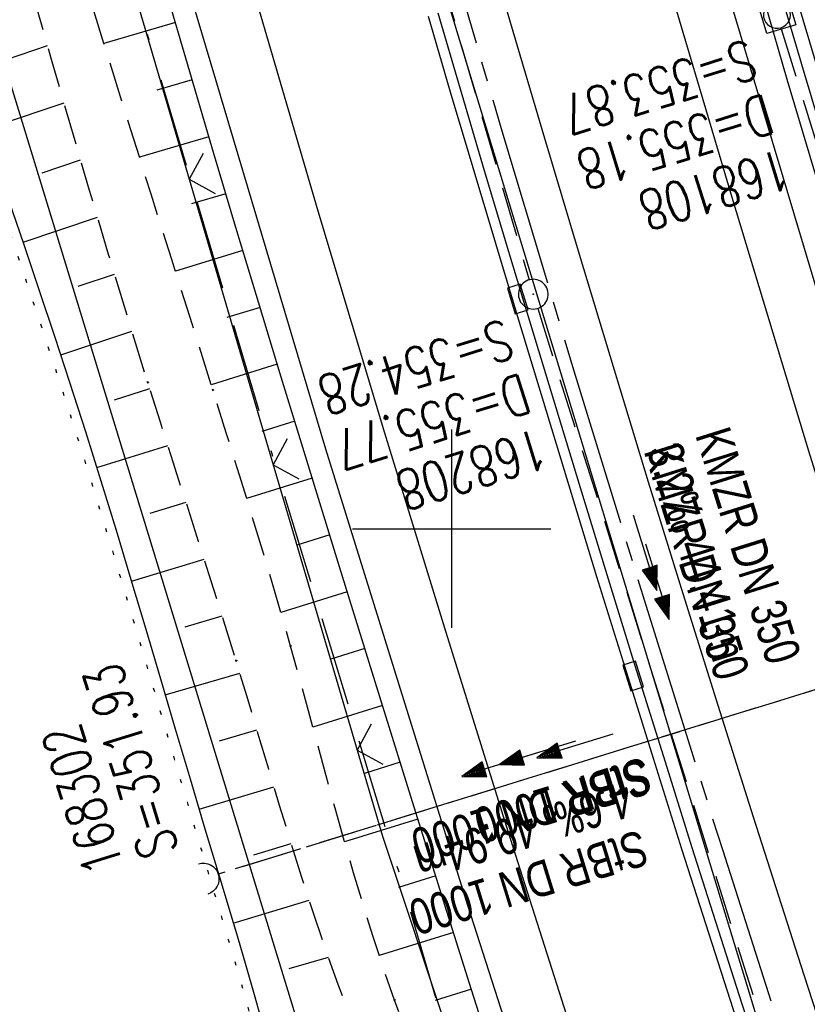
# Model space of a CAD drawing. Extents: x 508896 to 509497, y 457065 to 458031.
# Tile 19 of 45: x 509078 to 509118, y 457676 to 457726. Entities that reach past the tile are written whole.
import ezdxf

# ---------------------------------------------------------------- set-up
doc = ezdxf.new("R2010")
doc.units = 0
doc.header["$LTSCALE"] = 10
doc.header["$MEASUREMENT"] = 0
for name, pattern in [('ACAD_ISO16W100', [73, 15, -6.5, 15, -6.5, 15, -7, 1, -7]), ('ACHSE', [5.5, 4, -0.5, 0.5, -0.5]), ('LT00', [0]), ('LT11', [0.3, 0.2, -0.1]), ('LT12', [0.4, 0.3, -0.1]), ('PUNKTX2_STR', [0.6, 0.1, -0.5]), ('STRICHLINIE2', [0.375, 0.25, -0.125])]:
    doc.linetypes.add(name, pattern=pattern)
doc.layers.get('0').update_dxf_attribs({"linetype": 'LT00'})
for name, color, linetype in [('--EK_FBR', 1, 'LT00'), ('--EK_Halt-Pfeil', 4, 'LT00'), ('--EK_Haltung', 7, 'STRICHLINIE2'), ('--EK_Haltung-Text', 140, 'LT00'), ('--EK_Schacht-Text', 5, 'LT00'), ('--EL_DFK_AB_L', 21, 'LT00'), ('--EL_Halt-Pfeil', 4, 'LT00'), ('--EL_Haltung', 182, 'STRICHLINIE2'), ('--EL_Haltung-Text', 182, 'LT00'), ('--WASSER_GRENZE', 180, 'PUNKTX2_STR'), ('-AX-093', 35, 'ACHSE'), ('BAB-KABEL', 220, 'ACAD_ISO16W100'), ('DFK_AB_L', 21, 'LT00'), ('DL', 182, 'LT12'), ('DL_PFEIL', 201, 'LT00'), ('DL_TEXT', 182, 'LT00'), ('V113_AFBR_BAB', 250, 'LT00'), ('V113_BOESCH', 250, 'LT00'), ('V113_BOSCHUNG', 250, 'LT00'), ('V113_FELDWEG', 250, 'LT11'), ('V113_GRABEN', 250, 'LT00'), ('V113_H_BORD', 8, 'LT00'), ('V113_KA_MULD', 182, 'LT00'), ('V113_KA_PRUF', 182, 'LT00'), ('V113_LD_MARK', 250, 'LT00'), ('V113_RASTER', 250, 'LT00'), ('V113_RINNE', 182, 'LT00'), ('V113_SINKK', 182, 'LT00'), ('V113_UK_DURCH', 182, 'LT00'), ('V113_ZAUN', 40, 'LT00')]:
    doc.layers.add(name, color=color, linetype=linetype)
doc.styles.add('Haltungsbeschriftung', font='ARIAL.TTF', dxfattribs={"width": 0.75})
doc.styles.add('schachtbeschriftung', font='romans.shx', dxfattribs={"width": 0.75, "height": 2})

# ---------------------------------------------------------------- blocks, each defined once
blk = doc.blocks.new('SYMB0003')
at = {"color": 0, "linetype": 'ByBlock'}
for p, q in [((-0.015712, 0), (0.010166, 0.012015)), ((0, -0.021257), (-0.015712, 0)), ((0.010166, 0.012015), (0, -0.021257))]:
    blk.add_line(p, q, dxfattribs=at)
for points in [[(-0.031395, 0.499013), (-0.093691, 0.491144), (-0.154509, 0.475528), (-0.21289, 0.452414), (-0.267913, 0.422164), (-0.318712, 0.385257), (-0.364484, 0.342274), (-0.404509, 0.293893), (-0.438154, 0.240877), (-0.464888, 0.184062), (-0.484292, 0.124345), (-0.496058, 0.062667), (-0.5, 0)], [(0.5, 0), (0.496057, 0.062667), (0.484292, 0.124345), (0.464888, 0.184062), (0.438153, 0.240877), (0.404509, 0.293893), (0.364484, 0.342274), (0.318712, 0.385257), (0.267913, 0.422164), (0.21289, 0.452414), (0.154509, 0.475528), (0.093691, 0.491144), (0.031395, 0.499013), (-0.031395, 0.499013)], [(-0.5, 0), (-0.496058, -0.062667), (-0.484292, -0.124345), (-0.464888, -0.184062), (-0.438154, -0.240877), (-0.404509, -0.293893), (-0.364485, -0.342274), (-0.318712, -0.385257), (-0.267914, -0.422164), (-0.21289, -0.452414), (-0.154509, -0.475529), (-0.093691, -0.491144), (-0.031395, -0.499014), (0.031395, -0.499014)], [(0.031395, -0.499014), (0.093691, -0.491144), (0.154509, -0.475529), (0.21289, -0.452414), (0.267914, -0.422164), (0.318712, -0.385257), (0.364485, -0.342274), (0.404509, -0.293893), (0.438154, -0.240877), (0.464889, -0.184062), (0.484292, -0.124345), (0.496058, -0.062667), (0.5, 0)]]:
    blk.add_lwpolyline(points, dxfattribs=at)
blk = doc.blocks.new('SYMB1107')
at = {"color": 0, "linetype": 'ByBlock'}
for points in [[(-0.2, 0), (-0.196157, 0.039018), (-0.184776, 0.076537), (-0.166294, 0.111114), (-0.141421, 0.141421), (-0.111114, 0.166294), (-0.076537, 0.184776), (-0.039018, 0.196157), (0, 0.2)], [(0, 0.2), (0.039018, 0.196157), (0.076537, 0.184776), (0.111114, 0.166294), (0.141421, 0.141421), (0.166294, 0.111114), (0.184776, 0.076537), (0.196157, 0.039018), (0.2, 0)]]:
    blk.add_lwpolyline(points, dxfattribs=at)
blk = doc.blocks.new('SYMB0011')
at = {"color": 0, "linetype": 'ByBlock'}
for p, q in [((0.5, 0), (-0.5, 0)), ((0, 0.5), (0, -0.5))]:
    blk.add_line(p, q, dxfattribs=at)
blk = doc.blocks.new('SYMB0024')
at = {"color": 0, "linetype": 'ByBlock'}
for p, q in [((-0.5, 0.5), (0, 0)), ((0, 0), (0.5, 0.5))]:
    blk.add_line(p, q, dxfattribs=at)
blk = doc.blocks.new('SYMB0652')
at = {"color": 0, "linetype": 'ByBlock'}
blk.add_lwpolyline([(-0.15, -0.075), (0.15, -0.075), (0.15, 0.075), (-0.15, 0.075), (-0.15, -0.075)], dxfattribs=at)
blk = doc.blocks.new('SYMB1210')
at = {"color": 0, "linetype": 'ByBlock'}
blk.add_line((0.018815, -0.179014), (0.055623, -0.17119), dxfattribs=at)
for points in [[(-0.2, -0.2), (-0.2, 0.2), (0.2, 0.2), (0.2, -0.2), (-0.2, -0.2)], [(0.018815, 0.179014), (-0.018815, 0.179014), (-0.055623, 0.17119), (-0.09, 0.155885), (-0.120444, 0.133766), (-0.145623, 0.105801), (-0.164438, 0.073213), (-0.176067, 0.037424), (-0.18, 0)], [(0.18, 0), (0.176067, 0.037424), (0.164438, 0.073213), (0.145623, 0.105801), (0.120444, 0.133766), (0.09, 0.155885), (0.055623, 0.17119), (0.018815, 0.179014)], [(-0.18, 0), (-0.176067, -0.037424), (-0.164438, -0.073213), (-0.145623, -0.105801), (-0.120444, -0.133766), (-0.09, -0.155885), (-0.055623, -0.17119), (-0.018815, -0.179014), (0.018815, -0.179014)], [(0.055623, -0.17119), (0.09, -0.155885), (0.120444, -0.133766), (0.145623, -0.105801), (0.164438, -0.073213), (0.176067, -0.037424), (0.18, 0)]]:
    blk.add_lwpolyline(points, dxfattribs=at)
blk = doc.blocks.new('SYMB0070')
at = {"color": 0, "linetype": 'ByBlock'}
for p, q in [((-0.5, 0), (0.2, 0)), ((0.5, 0), (0.2, 0.1)), ((0.2, 0.1), (0.2, 0)), ((0.468, 0), (0.21, 0.086)), ((0.21, 0.086), (0.21, -0.086)), ((0.21, -0.086), (0.468, 0)), ((0.22, -0.072), (0.437, 0)), ((0.23, -0.058), (0.405, 0)), ((0.24, -0.045), (0.374, 0)), ((0.342, 0), (0.25, 0.031)), ((0.25, 0.031), (0.25, -0.031)), ((0.25, -0.031), (0.342, 0)), ((0.26, -0.017), (0.31, 0)), ((0.27, -0.003), (0.279, 0))]:
    blk.add_line(p, q, dxfattribs=at)
for points in [[(0.2, 0), (0.2, -0.1), (0.5, 0)], [(0.437, 0), (0.22, 0.072), (0.22, -0.072)], [(0.405, 0), (0.23, 0.058), (0.23, -0.058)], [(0.374, 0), (0.24, 0.045), (0.24, -0.045)], [(0.31, 0), (0.26, 0.017), (0.26, -0.017)], [(0.279, 0), (0.27, 0.003), (0.27, -0.003)]]:
    blk.add_lwpolyline(points, dxfattribs=at)

msp = doc.modelspace()

# ---------------------------------------------------------------- linework, layer by layer
at = {"layer": '--EK_FBR', "linetype": 'LT11', "flags": 128}
for points in [[(508989.753, 457685.293), (508989.904, 457685.137), (508991.715, 457683.284), (508993.535, 457681.44), (508995.365, 457679.605), (508997.207, 457677.783), (508999.062, 457675.975), (509000.933, 457674.184), (509002.821, 457672.411), (509004.729, 457670.66), (509006.657, 457668.932), (509009.209, 457666.713), (509011.799, 457664.54), (509014.43, 457662.415), (509017.1, 457660.338), (509019.811, 457658.313), (509022.562, 457656.342), (509024.069, 457655.299), (509025.588, 457654.276), (509027.122, 457653.275), (509028.673, 457652.3), (509030.241, 457651.355), (509031.828, 457650.442), (509033.435, 457649.564), (509035.063, 457648.725), (509036.715, 457647.929), (509038.595, 457647.089), (509040.503, 457646.308), (509042.436, 457645.588), (509044.392, 457644.929), (509046.366, 457644.335), (509048.358, 457643.807), (509050.363, 457643.346), (509052.38, 457642.954), (509054.404, 457642.634), (509055.816, 457642.453), (509057.23, 457642.3), (509058.646, 457642.17), (509060.064, 457642.056), (509061.484, 457641.952), (509062.905, 457641.852), (509064.328, 457641.748), (509065.753, 457641.635), (509067.178, 457641.507), (509068.604, 457641.356), (509070.03, 457641.177), (509071.028, 457641.034), (509072.026, 457640.881), (509073.022, 457640.728), (509074.018, 457640.583), (509075.012, 457640.454), (509076.004, 457640.35), (509076.994, 457640.278), (509077.98, 457640.247), (509078.963, 457640.266), (509080.021, 457640.347), (509081.076, 457640.488), (509082.127, 457640.679), (509083.176, 457640.913), (509084.222, 457641.18), (509085.268, 457641.474), (509086.313, 457641.784), (509087.359, 457642.104), (509088.405, 457642.425), (509089.453, 457642.739), (509090.397, 457643.01), (509091.339, 457643.277), (509092.277, 457643.548), (509093.208, 457643.832), (509094.129, 457644.136), (509095.037, 457644.469), (509095.928, 457644.839), (509096.8, 457645.255), (509097.65, 457645.725), (509098.373, 457646.187), (509099.069, 457646.695), (509099.731, 457647.249), (509100.351, 457647.847), (509100.921, 457648.488), (509101.434, 457649.171), (509101.883, 457649.895), (509102.227, 457650.582), (509102.516, 457651.296), (509102.75, 457652.03), (509102.934, 457652.779), (509103.068, 457653.537), (509103.174, 457654.525), (509103.21, 457655.516), (509103.183, 457656.509), (509103.099, 457657.503), (509102.966, 457658.494), (509102.792, 457659.482), (509102.582, 457660.465), (509102.345, 457661.441), (509101.967, 457662.828), (509101.552, 457664.2), (509101.107, 457665.558), (509100.636, 457666.905), (509100.145, 457668.243), (509099.641, 457669.576), (509099.129, 457670.904), (509098.615, 457672.23), (509098.105, 457673.557), (509097.604, 457674.888), (509097.118, 457676.224), (509096.567, 457677.819), (509096.041, 457679.423), (509095.538, 457681.036), (509095.053, 457682.656), (509094.584, 457684.282), (509094.125, 457685.912), (509093.675, 457687.545), (509093.228, 457689.179), (509092.781, 457690.814), (509092.331, 457692.448), (509091.875, 457694.079), (509091.253, 457696.24), (509090.615, 457698.395), (509089.965, 457700.545), (509089.304, 457702.692), (509088.636, 457704.836), (509087.963, 457706.979), (509086.925, 457710.275), (509085.885, 457713.57), (509084.845, 457716.866), (509083.807, 457720.162), (509082.774, 457723.461), (509081.747, 457726.761), (509080.728, 457730.063), (509079.72, 457733.369), (509078.724, 457736.679), (509077.703, 457740.127), (509076.695, 457743.58), (509075.7, 457747.036), (509074.715, 457750.495), (509073.739, 457753.957), (509072.77, 457757.421), (509071.806, 457760.886), (509070.764, 457764.65), (509069.728, 457768.415), (509068.699, 457772.182), (509067.679, 457775.952), (509066.669, 457779.724), (509065.672, 457783.499), (509064.689, 457787.278), (509063.721, 457791.061), (509063.058, 457793.692), (509062.399, 457796.325), (509061.742, 457798.958), (509061.084, 457801.59), (509060.42, 457804.222), (509059.748, 457806.851), (509059.064, 457809.478), (509058.365, 457812.101), (509057.868, 457813.925), (509057.365, 457815.749), (509056.861, 457817.572), (509056.359, 457819.395), (509055.863, 457821.22), (509055.376, 457823.047), (509054.902, 457824.876), (509054.445, 457826.71), (509054.007, 457828.548), (509053.558, 457830.554), (509053.132, 457832.565), (509052.726, 457834.581), (509052.337, 457836.601), (509051.958, 457838.623), (509051.587, 457840.647), (509051.219, 457842.672), (509050.85, 457844.696), (509050.476, 457846.72), (509049.481, 457851.872), (509048.425, 457857.011), (509047.311, 457862.137), (509046.14, 457867.251), (509045.59, 457869.571), (509045.03, 457871.89), (509044.465, 457874.207), (509043.897, 457876.523), (509043.327, 457878.839), (509042.76, 457881.156), (509042.197, 457883.474), (509041.642, 457885.793), (509041.097, 457888.114), (509040.564, 457890.438), (509039.855, 457893.643), (509039.174, 457896.853), (509038.517, 457900.069), (509037.883, 457903.29), (509037.269, 457906.515), (509036.673, 457909.744), (509036.094, 457912.975), (509035.529, 457916.21), (509034.975, 457919.447), (509034.431, 457922.685), (509033.894, 457925.924), (509033.274, 457929.705), (509032.66, 457933.487), (509032.048, 457937.268), (509031.437, 457941.05), (509030.825, 457944.831), (509030.073, 457949.46), (509029.318, 457954.088), (509028.561, 457958.716), (509027.805, 457963.344), (509027.05, 457967.973), (509026.298, 457972.601), (509025.55, 457977.231), (509025.432, 457977.97)], [(508987.937, 457689.995), (508989.424, 457688.466), (508991.441, 457686.406), (508993.467, 457684.355), (508995.505, 457682.316), (508997.558, 457680.292), (508999.626, 457678.284), (509001.712, 457676.295), (509003.819, 457674.328), (509005.947, 457672.385), (509008.1, 457670.469), (509010.635, 457668.28), (509013.206, 457666.132), (509015.814, 457664.03), (509018.459, 457661.974), (509021.143, 457659.969), (509023.867, 457658.017), (509025.367, 457656.977), (509026.881, 457655.957), (509028.41, 457654.959), (509029.954, 457653.987), (509031.516, 457653.042), (509033.097, 457652.13), (509034.698, 457651.251), (509036.32, 457650.41), (509037.966, 457649.61), (509039.762, 457648.797), (509041.584, 457648.037), (509043.43, 457647.334), (509045.296, 457646.691), (509047.181, 457646.111), (509049.082, 457645.598), (509050.997, 457645.154), (509052.924, 457644.783), (509054.86, 457644.488), (509056.111, 457644.339), (509057.364, 457644.217), (509058.62, 457644.117), (509059.878, 457644.034), (509061.137, 457643.962), (509062.398, 457643.895), (509063.66, 457643.829), (509064.924, 457643.757), (509066.188, 457643.674), (509067.452, 457643.574), (509068.716, 457643.453), (509069.981, 457643.304), (509070.988, 457643.165), (509071.995, 457643.013), (509073, 457642.858), (509074.004, 457642.709), (509075.007, 457642.574), (509076.008, 457642.463), (509077.006, 457642.384), (509078.001, 457642.346), (509078.993, 457642.358), (509079.991, 457642.427), (509080.985, 457642.549), (509081.976, 457642.718), (509082.966, 457642.926), (509083.954, 457643.169), (509084.94, 457643.439), (509085.926, 457643.729), (509086.911, 457644.033), (509087.897, 457644.345), (509088.884, 457644.658), (509089.77, 457644.936), (509090.654, 457645.217), (509091.53, 457645.509), (509092.397, 457645.818), (509093.248, 457646.152), (509094.081, 457646.518), (509094.893, 457646.924), (509095.678, 457647.377), (509096.433, 457647.885), (509097.03, 457648.35), (509097.599, 457648.855), (509098.132, 457649.398), (509098.624, 457649.978), (509099.068, 457650.594), (509099.458, 457651.243), (509099.783, 457651.905), (509100.052, 457652.592), (509100.269, 457653.297), (509100.434, 457654.014), (509100.569, 457654.892), (509100.639, 457655.776), (509100.649, 457656.666), (509100.607, 457657.558), (509100.518, 457658.451), (509100.389, 457659.342), (509100.226, 457660.229), (509100.035, 457661.109), (509099.699, 457662.448), (509099.318, 457663.768), (509098.9, 457665.073), (509098.45, 457666.364), (509097.974, 457667.646), (509097.479, 457668.918), (509096.971, 457670.186), (509096.456, 457671.45), (509095.941, 457672.714), (509095.431, 457673.98), (509094.934, 457675.25), (509094.271, 457677.027), (509093.638, 457678.815), (509093.031, 457680.613), (509092.446, 457682.42), (509091.878, 457684.233), (509091.323, 457686.051), (509090.775, 457687.872), (509090.23, 457689.694), (509089.684, 457691.516), (509089.132, 457693.335), (509088.511, 457695.345), (509087.879, 457697.351), (509087.241, 457699.355), (509086.599, 457701.357), (509085.957, 457703.359), (509085.318, 457705.361), (509084.684, 457707.365), (509083.684, 457710.589), (509082.704, 457713.819), (509081.742, 457717.056), (509080.794, 457720.297), (509079.859, 457723.542), (509078.934, 457726.79), (509078.016, 457730.04), (509077.102, 457733.291), (509076.19, 457736.543), (509075.09, 457740.463), (509073.99, 457744.382), (509072.892, 457748.302), (509071.797, 457752.222), (509070.706, 457756.144), (509069.621, 457760.067), (509067.555, 457767.611), (509065.516, 457775.162), (509063.503, 457782.72), (509061.516, 457790.284), (509060.769, 457793.15), (509060.024, 457796.016), (509059.278, 457798.882), (509058.528, 457801.747), (509057.772, 457804.611), (509057.008, 457807.473), (509056.234, 457810.332), (509055.691, 457812.308), (509055.147, 457814.283), (509054.606, 457816.259), (509054.071, 457818.237), (509053.548, 457820.217), (509053.042, 457822.2), (509052.555, 457824.188), (509052.094, 457826.182), (509051.663, 457828.168), (509051.256, 457830.159), (509050.87, 457832.155), (509050.499, 457834.155), (509050.139, 457836.157), (509049.786, 457838.16), (509049.435, 457840.165), (509049.082, 457842.168), (509048.722, 457844.171), (509048.351, 457846.171), (509047.861, 457848.691), (509047.349, 457851.207), (509046.818, 457853.719), (509046.271, 457856.228), (509045.711, 457858.734), (509045.14, 457861.237), (509044.562, 457863.739), (509043.98, 457866.24), (509043.289, 457869.2), (509042.598, 457872.159), (509041.909, 457875.119), (509041.224, 457878.08), (509040.545, 457881.042), (509039.874, 457884.006), (509039.213, 457886.972), (509038.564, 457889.94), (509037.346, 457895.687), (509036.18, 457901.445), (509035.062, 457907.213), (509033.993, 457912.99), (509032.97, 457918.776), (509031.993, 457924.569), (509031.553, 457927.268), (509031.121, 457929.969), (509030.694, 457932.671), (509030.27, 457935.373), (509029.848, 457938.075), (509029.425, 457940.777), (509028.998, 457943.479), (509028.424, 457947.064), (509027.843, 457950.648), (509027.257, 457954.231), (509026.668, 457957.814), (509026.077, 457961.397), (509025.487, 457964.979), (509024.901, 457968.562), (509024.319, 457972.146), (509023.744, 457975.731), (509023.508, 457977.226)]]:
    msp.add_lwpolyline(points, dxfattribs=at)
at = {"layer": '--EK_FBR'}
for points in [[(509209.708, 457467.896), (509200.647, 457488.637), (509190.956, 457511.649), (509182.705, 457531.59), (509174.57, 457551.859), (509165.72, 457574.412), (509157.784, 457595.453), (509149.394, 457618.258), (509141.263, 457641.475), (509133.407, 457664.712), (509125.838, 457688.14), (509118.866, 457710.525), (509111.875, 457733.915)], [(509185.59, 457458.513), (509176.485, 457479.341), (509166.769, 457502.109), (509158.144, 457523.086), (509149.944, 457543.291), (509141.627, 457564.655), (509133.068, 457587.275), (509124.741, 457610.27), (509116.617, 457633.258), (509108.434, 457657.319), (509100.82, 457681.007), (509093.657, 457704.002), (509086.933, 457726.568)]]:
    msp.add_lwpolyline(points, dxfattribs=at)
at = {"layer": '--EK_FBR', "color": 2}
msp.add_lwpolyline([(509101.255, 457731.392), (509102.957, 457725.537), (509104.679, 457719.687), (509106.422, 457713.843), (509108.186, 457708.006), (509109.913, 457702.366), (509111.66, 457696.732), (509113.425, 457691.103), (509115.206, 457685.48), (509117.759, 457677.508), (509120.341, 457669.546)], dxfattribs=at)
at = {"layer": '--EK_Haltung'}
for p, q in [((509093.19, 457749.598), (509103.908, 457712.542)), ((509116.623, 457725.194), (509127.931, 457688.512)), ((509104.34, 457711.106), (509117.175, 457670.159)), ((509134.464, 457696.862), (509088.185, 457682.567))]:
    msp.add_line(p, q, dxfattribs=at)
at = {"layer": '--EL_DFK_AB_L'}
msp.add_line((509053.87, 457800.382), (509101.521, 457644.777), dxfattribs=at)
at = {"layer": '--EL_Haltung'}
for p, q in [((509093.19, 457749.598), (509103.908, 457712.542)), ((509116.623, 457725.194), (509127.931, 457688.512)), ((509104.34, 457711.106), (509117.175, 457670.159)), ((509134.464, 457696.862), (509088.185, 457682.567))]:
    msp.add_line(p, q, dxfattribs=at)
at = {"layer": '--WASSER_GRENZE', "ltscale": 0.2, "flags": 128}
msp.add_lwpolyline([(509018.9, 457975.447), (509018.933, 457975.219), (509019.513, 457971.115), (509019.847, 457968.675), (509020.176, 457966.233), (509020.504, 457963.791), (509020.834, 457961.348), (509021.171, 457958.905), (509021.517, 457956.464), (509021.876, 457954.025), (509022.252, 457951.588), (509022.648, 457949.154), (509023.068, 457946.724), (509023.516, 457944.299), (509023.995, 457941.879), (509024.371, 457940.094), (509024.762, 457938.312), (509025.164, 457936.534), (509025.574, 457934.759), (509025.988, 457932.985), (509026.404, 457931.212), (509026.816, 457929.44), (509027.222, 457927.667), (509027.618, 457925.894), (509028.233, 457923.011), (509028.816, 457920.122), (509029.369, 457917.227), (509029.896, 457914.326), (509030.399, 457911.42), (509030.882, 457908.51), (509031.346, 457905.595), (509031.795, 457902.678), (509032.231, 457899.757), (509032.658, 457896.834), (509033.079, 457893.909), (509033.496, 457890.983), (509033.911, 457888.056), (509034.329, 457885.129), (509034.752, 457882.202), (509035.182, 457879.277), (509035.623, 457876.352), (509036.077, 457873.43), (509036.547, 457870.51), (509037.037, 457867.593), (509037.549, 457864.679), (509038.274, 457860.771), (509039.043, 457856.87), (509039.852, 457852.977), (509040.7, 457849.093), (509041.584, 457845.216), (509042.503, 457841.346), (509043.453, 457837.485), (509044.434, 457833.63), (509045.443, 457829.782), (509046.478, 457825.942), (509047.537, 457822.108), (509048.618, 457818.28), (509049.719, 457814.459), (509050.837, 457810.643), (509051.971, 457806.834), (509052.791, 457804.109), (509053.615, 457801.386), (509054.44, 457798.665), (509055.263, 457795.943), (509056.082, 457793.221), (509056.894, 457790.497), (509057.804, 457787.398), (509058.699, 457784.294), (509059.577, 457781.186), (509060.435, 457778.073), (509061.272, 457774.954), (509062.085, 457771.829), (509062.873, 457768.699), (509063.633, 457765.562), (509064.363, 457762.418), (509065.061, 457759.267), (509065.44, 457757.495), (509065.812, 457755.72), (509066.183, 457753.944), (509066.558, 457752.168), (509066.94, 457750.392), (509067.335, 457748.618), (509067.747, 457746.846), (509068.333, 457744.47), (509068.955, 457742.103), (509069.609, 457739.744), (509070.292, 457737.393), (509071, 457735.049), (509071.73, 457732.712), (509072.479, 457730.381), (509073.243, 457728.055), (509074.02, 457725.733), (509074.806, 457723.416), (509075.597, 457721.101), (509076.391, 457718.789), (509077.184, 457716.479), (509077.972, 457714.169), (509078.753, 457711.861), (509079.524, 457709.552), (509080.281, 457707.242), (509081.074, 457704.762), (509081.852, 457702.278), (509082.616, 457699.789), (509083.37, 457697.296), (509084.117, 457694.796), (509084.861, 457692.29), (509085.604, 457689.777), (509086.35, 457687.255), (509087.101, 457684.725), (509087.862, 457682.185), (509088.298, 457680.736), (509088.734, 457679.287), (509089.164, 457677.837), (509089.583, 457676.387), (509089.987, 457674.939), (509090.372, 457673.492), (509090.733, 457672.048), (509091.065, 457670.607), (509091.364, 457669.17), (509091.625, 457667.738), (509091.843, 457666.312), (509092.016, 457664.891), (509092.117, 457663.768), (509092.193, 457662.642), (509092.249, 457661.511), (509092.291, 457660.372), (509092.325, 457659.221), (509092.357, 457658.056), (509092.393, 457656.873), (509092.439, 457655.663), (509092.568, 457654.321), (509092.638, 457653.21), (509092.762, 457651.326), (509092.816, 457650.752), (509092.854, 457650.192), (509092.864, 457649.655), (509092.838, 457649.148), (509092.765, 457648.676), (509092.641, 457648.247), (509092.457, 457647.86), (509092.202, 457647.509), (509091.943, 457647.257), (509091.631, 457647.027), (509091.283, 457646.832), (509090.916, 457646.68), (509090.544, 457646.578), (509090.187, 457646.532), (509089.862, 457646.542), (509089.516, 457646.625), (509089.191, 457646.779), (509088.858, 457646.884), (509088.556, 457647.089), (509088.152, 457647.346), (509087.761, 457647.822), (509087.427, 457648.197), (509086.929, 457648.647), (509086.617, 457649.096), (509086.297, 457649.53), (509085.676, 457650.263), (509085.014, 457650.905), (509084.31, 457651.461), (509083.565, 457651.934), (509082.782, 457652.328), (509081.963, 457652.651), (509081.112, 457652.911), (509080.234, 457653.116), (509079.334, 457653.273), (509078.415, 457653.39), (509077.484, 457653.474), (509076.543, 457653.533), (509075.599, 457653.575), (509074.655, 457653.607), (509073.296, 457653.649), (509071.949, 457653.692), (509070.612, 457653.74), (509069.286, 457653.8), (509067.969, 457653.875), (509066.664, 457653.972), (509065.368, 457654.095), (509064.082, 457654.25), (509062.806, 457654.441), (509061.54, 457654.673), (509060.284, 457654.953), (509058.805, 457655.351), (509057.34, 457655.817), (509055.89, 457656.347), (509054.454, 457656.937), (509053.033, 457657.583), (509051.628, 457658.279), (509050.24, 457659.022), (509048.867, 457659.806), (509047.512, 457660.628), (509046.174, 457661.482), (509044.854, 457662.365), (509043.553, 457663.272), (509042.27, 457664.198), (509040.789, 457665.303), (509039.331, 457666.426), (509037.893, 457667.563), (509036.471, 457668.712), (509035.06, 457669.87), (509033.659, 457671.033), (509032.263, 457672.199), (509030.868, 457673.365), (509029.472, 457674.528), (509028.071, 457675.684), (509025.277, 457677.944), (509022.45, 457680.171), (509019.591, 457682.364), (509016.702, 457684.527), (509013.783, 457686.66), (509010.836, 457688.765), (509007.862, 457690.844), (509006.16, 457692.015), (509004.453, 457693.181), (509002.744, 457694.345), (509001.035, 457695.511), (508999.33, 457696.681), (508997.633, 457697.858), (508995.945, 457699.046), (508994.27, 457700.247), (508992.611, 457701.465), (508990.97, 457702.703), (508989.352, 457703.964), (508987.759, 457705.251), (508986.194, 457706.567), (508984.66, 457707.916), (508983.161, 457709.299), (508981.698, 457710.722), (508980.276, 457712.185), (508979.234, 457713.314), (508978.7, 457713.916)], dxfattribs=at)
at = {"layer": '-AX-093', "ltscale": 0.2}
msp.add_lwpolyline([(509098.978, 457732.175), (509102.531, 457720.051), (509106.161, 457707.951), (509109.867, 457695.873), (509113.649, 457683.82), (509117.508, 457671.79), (509121.443, 457659.785), (509125.454, 457647.806), (509129.541, 457635.852), (509133.703, 457623.924), (509137.941, 457612.023), (509142.254, 457600.148), (509144.4, 457594.326), (509148.825, 457582.493), (509153.322, 457570.687), (509157.891, 457558.909), (509162.528, 457547.158), (509167.231, 457535.433), (509172, 457523.734), (509176.831, 457512.061), (509181.722, 457500.413), (509186.672, 457488.79), (509191.679, 457477.191), (509196.74, 457465.615)], dxfattribs=at)
at = {"layer": 'BAB-KABEL', "ltscale": 0.03, "flags": 128}
msp.add_lwpolyline([(509027.439, 457978.744), (509029.992, 457962.287), (509036.078, 457925.561), (509042.53, 457891.088), (509050.199, 457856.608), (509058.308, 457823.548), (509063.573, 457801.983), (509070.716, 457774.03), (509076.001, 457755.232), (509080.344, 457739.422), (509090.908, 457703.838), (509097.734, 457681.362), (509107.502, 457647.716), (509111.875, 457634.115), (509120.021, 457610.435), (509126.819, 457590.343), (509133.907, 457568.294), (509141.674, 457548.685), (509152.536, 457521.068), (509161.517, 457500.799), (509168.375, 457485.506), (509176.765, 457466.898), (509181.801, 457454.992), (509189.699, 457436.662), (509196.246, 457421.569), (509205.148, 457401.069), (509215.566, 457378.886), (509222.29, 457363.753), (509225.647, 457356.877), (509234.558, 457339.558), (509240.768, 457328.992), (509247.494, 457315.697), (509253.706, 457303.621), (509259.411, 457292.888), (509271.508, 457267.522), (509283.446, 457244.117), (509295.196, 457221.979), (509305.267, 457201.686), (509314.935, 457182.403), (509327.66, 457157.094), (509343.187, 457126.022), (509350.453, 457111.908)], dxfattribs=at)
at = {"layer": 'DFK_AB_L'}
msp.add_line((509053.87, 457800.382), (509101.521, 457644.777), dxfattribs=at)
at = {"layer": 'DL'}
msp.add_line((509134.417, 457696.848), (509088.233, 457682.581), dxfattribs=at)
at = {"layer": 'V113_AFBR_BAB'}
for points in [[(509209.708, 457467.896), (509200.647, 457488.637), (509190.956, 457511.649), (509182.705, 457531.59), (509174.57, 457551.859), (509165.72, 457574.412), (509157.784, 457595.453), (509149.394, 457618.258), (509141.263, 457641.475), (509133.407, 457664.712), (509125.838, 457688.14), (509118.866, 457710.525), (509111.875, 457733.915)], [(509185.59, 457458.513), (509176.485, 457479.341), (509166.769, 457502.109), (509158.144, 457523.086), (509149.944, 457543.291), (509141.627, 457564.655), (509133.068, 457587.275), (509124.741, 457610.27), (509116.617, 457633.258), (509108.434, 457657.319), (509100.82, 457681.007), (509093.657, 457704.002), (509086.933, 457726.568)]]:
    msp.add_lwpolyline(points, dxfattribs=at)
at = {"layer": 'V113_AFBR_BAB', "color": 0}
msp.add_lwpolyline([(509101.255, 457731.392), (509102.957, 457725.537), (509104.679, 457719.687), (509106.422, 457713.843), (509108.186, 457708.006), (509109.913, 457702.366), (509111.66, 457696.732), (509113.425, 457691.103), (509115.206, 457685.48), (509117.759, 457677.508), (509120.341, 457669.546)], dxfattribs=at)
at = {"layer": 'V113_BOESCH'}
for points in [[(509102.257, 457672.802), (509101.007, 457676.753), (509099.762, 457680.705), (509097.947, 457686.493), (509096.141, 457692.284), (509094.345, 457698.079), (509092.559, 457703.876), (509091.405, 457707.645), (509090.257, 457711.417), (509089.118, 457715.19), (509087.99, 457718.968), (509086.875, 457722.749), (509085.776, 457726.534)], [(509074.475, 457725.887), (509075.26, 457723.57), (509076.051, 457721.257), (509076.845, 457718.945), (509077.638, 457716.634), (509078.427, 457714.324), (509079.208, 457712.014), (509079.98, 457709.702), (509080.737, 457707.39), (509081.532, 457704.906), (509082.31, 457702.42), (509083.075, 457699.929), (509083.83, 457697.434), (509084.577, 457694.933), (509085.321, 457692.427), (509086.065, 457689.913), (509086.81, 457687.392), (509087.561, 457684.862), (509088.321, 457682.323), (509088.758, 457680.875), (509089.194, 457679.424), (509089.624, 457677.972), (509090.045, 457676.519), (509090.45, 457675.065)]]:
    msp.add_lwpolyline(points, dxfattribs=at)
at = {"layer": 'V113_BOSCHUNG'}
for p, q in [((509086.071, 457725.511), (509082.464, 457724.453)), ((509077.547, 457723.659), (509079.625, 457724.361)), ((509086.91, 457722.631), (509085.135, 457722.11)), ((509076.441, 457720.119), (509080.454, 457721.475)), ((509087.758, 457719.753), (509084.259, 457718.727)), ((509079.353, 457717.936), (509081.291, 457718.591)), ((509088.61, 457716.886), (509086.887, 457716.371)), ((509078.386, 457714.443), (509082.14, 457715.711)), ((509089.47, 457714.02), (509086.069, 457712.987)), ((509081.174, 457712.218), (509083.003, 457712.827)), ((509090.336, 457711.157), (509088.655, 457710.638)), ((509080.287, 457708.771), (509083.881, 457709.949)), ((509091.209, 457708.287), (509087.876, 457707.257)), ((509082.992, 457706.501), (509084.778, 457707.067)), ((509092.086, 457705.418), (509090.43, 457704.906)), ((509082.105, 457703.081), (509085.688, 457704.2)), ((509092.967, 457702.55), (509089.663, 457701.529)), ((509084.796, 457700.778), (509086.607, 457701.334)), ((509093.85, 457699.683), (509092.193, 457699.171)), ((509083.852, 457697.36), (509087.524, 457698.468)), ((509094.735, 457696.817), (509091.386, 457695.782)), ((509086.57, 457695.047), (509088.431, 457695.599)), ((509095.624, 457693.951), (509093.915, 457693.423)), ((509085.558, 457691.626), (509089.319, 457692.724)), ((509096.514, 457691.086), (509093.003, 457690.001)), ((509088.296, 457689.3), (509090.183, 457689.851)), ((509097.407, 457688.222), (509095.601, 457687.664)), ((509087.263, 457685.864), (509091.041, 457686.985)), ((509098.302, 457685.359), (509094.603, 457684.216)), ((509090.018, 457683.553), (509091.912, 457684.124)), ((509099.199, 457682.496), (509097.323, 457681.916)), ((509088.989, 457680.108), (509092.818, 457681.264)), ((509100.099, 457679.634), (509096.348, 457678.475)), ((509091.808, 457677.826), (509093.785, 457678.393)), ((509100.998, 457676.781), (509099.165, 457676.206))]:
    msp.add_line(p, q, dxfattribs=at)
at = {"layer": 'V113_FELDWEG', "flags": 128}
for points in [[(508989.753, 457685.293), (508989.904, 457685.137), (508991.715, 457683.284), (508993.535, 457681.44), (508995.365, 457679.605), (508997.207, 457677.783), (508999.062, 457675.975), (509000.933, 457674.184), (509002.821, 457672.411), (509004.729, 457670.66), (509006.657, 457668.932), (509009.209, 457666.713), (509011.799, 457664.54), (509014.43, 457662.415), (509017.1, 457660.338), (509019.811, 457658.313), (509022.562, 457656.342), (509024.069, 457655.299), (509025.588, 457654.276), (509027.122, 457653.275), (509028.673, 457652.3), (509030.241, 457651.355), (509031.828, 457650.442), (509033.435, 457649.564), (509035.063, 457648.725), (509036.715, 457647.929), (509038.595, 457647.089), (509040.503, 457646.308), (509042.436, 457645.588), (509044.392, 457644.929), (509046.366, 457644.335), (509048.358, 457643.807), (509050.363, 457643.346), (509052.38, 457642.954), (509054.404, 457642.634), (509055.816, 457642.453), (509057.23, 457642.3), (509058.646, 457642.17), (509060.064, 457642.056), (509061.484, 457641.952), (509062.905, 457641.852), (509064.328, 457641.748), (509065.753, 457641.635), (509067.178, 457641.507), (509068.604, 457641.356), (509070.03, 457641.177), (509071.028, 457641.034), (509072.026, 457640.881), (509073.022, 457640.728), (509074.018, 457640.583), (509075.012, 457640.454), (509076.004, 457640.35), (509076.994, 457640.278), (509077.98, 457640.247), (509078.963, 457640.266), (509080.021, 457640.347), (509081.076, 457640.488), (509082.127, 457640.679), (509083.176, 457640.913), (509084.222, 457641.18), (509085.268, 457641.474), (509086.313, 457641.784), (509087.359, 457642.104), (509088.405, 457642.425), (509089.453, 457642.739), (509090.397, 457643.01), (509091.339, 457643.277), (509092.277, 457643.548), (509093.208, 457643.832), (509094.129, 457644.136), (509095.037, 457644.469), (509095.928, 457644.839), (509096.8, 457645.255), (509097.65, 457645.725), (509098.373, 457646.187), (509099.069, 457646.695), (509099.731, 457647.249), (509100.351, 457647.847), (509100.921, 457648.488), (509101.434, 457649.171), (509101.883, 457649.895), (509102.227, 457650.582), (509102.516, 457651.296), (509102.75, 457652.03), (509102.934, 457652.779), (509103.068, 457653.537), (509103.174, 457654.525), (509103.21, 457655.516), (509103.183, 457656.509), (509103.099, 457657.503), (509102.966, 457658.494), (509102.792, 457659.482), (509102.582, 457660.465), (509102.345, 457661.441), (509101.967, 457662.828), (509101.552, 457664.2), (509101.107, 457665.558), (509100.636, 457666.905), (509100.145, 457668.243), (509099.641, 457669.576), (509099.129, 457670.904), (509098.615, 457672.23), (509098.105, 457673.557), (509097.604, 457674.888), (509097.118, 457676.224), (509096.567, 457677.819), (509096.041, 457679.423), (509095.538, 457681.036), (509095.053, 457682.656), (509094.584, 457684.282), (509094.125, 457685.912), (509093.675, 457687.545), (509093.228, 457689.179), (509092.781, 457690.814), (509092.331, 457692.448), (509091.875, 457694.079), (509091.253, 457696.24), (509090.615, 457698.395), (509089.965, 457700.545), (509089.304, 457702.692), (509088.636, 457704.836), (509087.963, 457706.979), (509086.925, 457710.275), (509085.885, 457713.57), (509084.845, 457716.866), (509083.807, 457720.162), (509082.774, 457723.461), (509081.747, 457726.761), (509080.728, 457730.063), (509079.72, 457733.369), (509078.724, 457736.679), (509077.703, 457740.127), (509076.695, 457743.58), (509075.7, 457747.036), (509074.715, 457750.495), (509073.739, 457753.957), (509072.77, 457757.421), (509071.806, 457760.886), (509070.764, 457764.65), (509069.728, 457768.415), (509068.699, 457772.182), (509067.679, 457775.952), (509066.669, 457779.724), (509065.672, 457783.499), (509064.689, 457787.278), (509063.721, 457791.061), (509063.058, 457793.692), (509062.399, 457796.325), (509061.742, 457798.958), (509061.084, 457801.59), (509060.42, 457804.222), (509059.748, 457806.851), (509059.064, 457809.478), (509058.365, 457812.101), (509057.868, 457813.925), (509057.365, 457815.749), (509056.861, 457817.572), (509056.359, 457819.395), (509055.863, 457821.22), (509055.376, 457823.047), (509054.902, 457824.876), (509054.445, 457826.71), (509054.007, 457828.548), (509053.558, 457830.554), (509053.132, 457832.565), (509052.726, 457834.581), (509052.337, 457836.601), (509051.958, 457838.623), (509051.587, 457840.647), (509051.219, 457842.672), (509050.85, 457844.696), (509050.476, 457846.72), (509049.481, 457851.872), (509048.425, 457857.011), (509047.311, 457862.137), (509046.14, 457867.251), (509045.59, 457869.571), (509045.03, 457871.89), (509044.465, 457874.207), (509043.897, 457876.523), (509043.327, 457878.839), (509042.76, 457881.156), (509042.197, 457883.474), (509041.642, 457885.793), (509041.097, 457888.114), (509040.564, 457890.438), (509039.855, 457893.643), (509039.174, 457896.853), (509038.517, 457900.069), (509037.883, 457903.29), (509037.269, 457906.515), (509036.673, 457909.744), (509036.094, 457912.975), (509035.529, 457916.21), (509034.975, 457919.447), (509034.431, 457922.685), (509033.894, 457925.924), (509033.274, 457929.705), (509032.66, 457933.487), (509032.048, 457937.268), (509031.437, 457941.05), (509030.825, 457944.831), (509030.073, 457949.46), (509029.318, 457954.088), (509028.561, 457958.716), (509027.805, 457963.344), (509027.05, 457967.973), (509026.298, 457972.601), (509025.55, 457977.231), (509025.432, 457977.97)], [(508987.937, 457689.995), (508989.424, 457688.466), (508991.441, 457686.406), (508993.467, 457684.355), (508995.505, 457682.316), (508997.558, 457680.292), (508999.626, 457678.284), (509001.712, 457676.295), (509003.819, 457674.328), (509005.947, 457672.385), (509008.1, 457670.469), (509010.635, 457668.28), (509013.206, 457666.132), (509015.814, 457664.03), (509018.459, 457661.974), (509021.143, 457659.969), (509023.867, 457658.017), (509025.367, 457656.977), (509026.881, 457655.957), (509028.41, 457654.959), (509029.954, 457653.987), (509031.516, 457653.042), (509033.097, 457652.13), (509034.698, 457651.251), (509036.32, 457650.41), (509037.966, 457649.61), (509039.762, 457648.797), (509041.584, 457648.037), (509043.43, 457647.334), (509045.296, 457646.691), (509047.181, 457646.111), (509049.082, 457645.598), (509050.997, 457645.154), (509052.924, 457644.783), (509054.86, 457644.488), (509056.111, 457644.339), (509057.364, 457644.217), (509058.62, 457644.117), (509059.878, 457644.034), (509061.137, 457643.962), (509062.398, 457643.895), (509063.66, 457643.829), (509064.924, 457643.757), (509066.188, 457643.674), (509067.452, 457643.574), (509068.716, 457643.453), (509069.981, 457643.304), (509070.988, 457643.165), (509071.995, 457643.013), (509073, 457642.858), (509074.004, 457642.709), (509075.007, 457642.574), (509076.008, 457642.463), (509077.006, 457642.384), (509078.001, 457642.346), (509078.993, 457642.358), (509079.991, 457642.427), (509080.985, 457642.549), (509081.976, 457642.718), (509082.966, 457642.926), (509083.954, 457643.169), (509084.94, 457643.439), (509085.926, 457643.729), (509086.911, 457644.033), (509087.897, 457644.345), (509088.884, 457644.658), (509089.77, 457644.936), (509090.654, 457645.217), (509091.53, 457645.509), (509092.397, 457645.818), (509093.248, 457646.152), (509094.081, 457646.518), (509094.893, 457646.924), (509095.678, 457647.377), (509096.433, 457647.885), (509097.03, 457648.35), (509097.599, 457648.855), (509098.132, 457649.398), (509098.624, 457649.978), (509099.068, 457650.594), (509099.458, 457651.243), (509099.783, 457651.905), (509100.052, 457652.592), (509100.269, 457653.297), (509100.434, 457654.014), (509100.569, 457654.892), (509100.639, 457655.776), (509100.649, 457656.666), (509100.607, 457657.558), (509100.518, 457658.451), (509100.389, 457659.342), (509100.226, 457660.229), (509100.035, 457661.109), (509099.699, 457662.448), (509099.318, 457663.768), (509098.9, 457665.073), (509098.45, 457666.364), (509097.974, 457667.646), (509097.479, 457668.918), (509096.971, 457670.186), (509096.456, 457671.45), (509095.941, 457672.714), (509095.431, 457673.98), (509094.934, 457675.25), (509094.271, 457677.027), (509093.638, 457678.815), (509093.031, 457680.613), (509092.446, 457682.42), (509091.878, 457684.233), (509091.323, 457686.051), (509090.775, 457687.872), (509090.23, 457689.694), (509089.684, 457691.516), (509089.132, 457693.335), (509088.511, 457695.345), (509087.879, 457697.351), (509087.241, 457699.355), (509086.599, 457701.357), (509085.957, 457703.359), (509085.318, 457705.361), (509084.684, 457707.365), (509083.684, 457710.589), (509082.704, 457713.819), (509081.742, 457717.056), (509080.794, 457720.297), (509079.859, 457723.542), (509078.934, 457726.79), (509078.016, 457730.04), (509077.102, 457733.291), (509076.19, 457736.543), (509075.09, 457740.463), (509073.99, 457744.382), (509072.892, 457748.302), (509071.797, 457752.222), (509070.706, 457756.144), (509069.621, 457760.067), (509067.555, 457767.611), (509065.516, 457775.162), (509063.503, 457782.72), (509061.516, 457790.284), (509060.769, 457793.15), (509060.024, 457796.016), (509059.278, 457798.882), (509058.528, 457801.747), (509057.772, 457804.611), (509057.008, 457807.473), (509056.234, 457810.332), (509055.691, 457812.308), (509055.147, 457814.283), (509054.606, 457816.259), (509054.071, 457818.237), (509053.548, 457820.217), (509053.042, 457822.2), (509052.555, 457824.188), (509052.094, 457826.182), (509051.663, 457828.168), (509051.256, 457830.159), (509050.87, 457832.155), (509050.499, 457834.155), (509050.139, 457836.157), (509049.786, 457838.16), (509049.435, 457840.165), (509049.082, 457842.168), (509048.722, 457844.171), (509048.351, 457846.171), (509047.861, 457848.691), (509047.349, 457851.207), (509046.818, 457853.719), (509046.271, 457856.228), (509045.711, 457858.734), (509045.14, 457861.237), (509044.562, 457863.739), (509043.98, 457866.24), (509043.289, 457869.2), (509042.598, 457872.159), (509041.909, 457875.119), (509041.224, 457878.08), (509040.545, 457881.042), (509039.874, 457884.006), (509039.213, 457886.972), (509038.564, 457889.94), (509037.346, 457895.687), (509036.18, 457901.445), (509035.062, 457907.213), (509033.993, 457912.99), (509032.97, 457918.776), (509031.993, 457924.569), (509031.553, 457927.268), (509031.121, 457929.969), (509030.694, 457932.671), (509030.27, 457935.373), (509029.848, 457938.075), (509029.425, 457940.777), (509028.998, 457943.479), (509028.424, 457947.064), (509027.843, 457950.648), (509027.257, 457954.231), (509026.668, 457957.814), (509026.077, 457961.397), (509025.487, 457964.979), (509024.901, 457968.562), (509024.319, 457972.146), (509023.744, 457975.731), (509023.508, 457977.226)]]:
    msp.add_lwpolyline(points, dxfattribs=at)
at = {"layer": 'V113_GRABEN'}
for points in [[(509116.631, 457726.853), (509117.778, 457722.968), (509118.935, 457719.085), (509120.102, 457715.205), (509121.281, 457711.329), (509122.485, 457707.417), (509123.701, 457703.509), (509124.926, 457699.604), (509126.158, 457695.7), (509127.395, 457691.799), (509128.635, 457687.898), (509129.827, 457684.155), (509131.021, 457680.412), (509132.22, 457676.671), (509133.425, 457672.932)], [(509115.767, 457726.553), (509116.907, 457722.666), (509118.057, 457718.782), (509119.219, 457714.901), (509120.393, 457711.024), (509121.595, 457707.106), (509122.809, 457703.193), (509124.033, 457699.282), (509125.266, 457695.374), (509126.504, 457691.468), (509127.747, 457687.563), (509128.94, 457683.823), (509130.136, 457680.084), (509131.338, 457676.346), (509132.547, 457672.611)]]:
    msp.add_lwpolyline(points, dxfattribs=at)
at = {"layer": 'V113_H_BORD'}
msp.add_lwpolyline([(509042.253, 457984.465), (509051.959, 457925.916), (509063.647, 457867.236), (509080.341, 457796.2), (509092.218, 457751.548), (509119.942, 457660.357), (509144.412, 457590.771), (509169.438, 457526.599), (509196.658, 457462.522), (509226.846, 457396.406), (509237.291, 457374.302), (509273.52, 457300.185), (509300.023, 457247.768), (509301.774, 457242.872), (509307.307, 457232.156), (509330.363, 457187.458), (509366.292, 457118.024)], dxfattribs=at)
at = {"layer": 'V113_LD_MARK'}
for points in [[(509110.326, 457729.521), (509114.121, 457716.712), (509118.001, 457703.929), (509121.968, 457691.173), (509126.021, 457678.443), (509130.159, 457665.741), (509134.384, 457653.068), (509138.694, 457640.424), (509142.152, 457630.48), (509145.662, 457620.554), (509149.224, 457610.647), (509152.837, 457600.758), (509156.501, 457590.888), (509160.214, 457581.037)], [(509089.966, 457727.23), (509093.258, 457716.017), (509096.619, 457704.825), (509099.701, 457694.776), (509102.838, 457684.743), (509106.03, 457674.727), (509109.276, 457664.729), (509112.575, 457654.748), (509115.927, 457644.784), (509119.331, 457634.838), (509122.786, 457624.909), (509126.292, 457614.997), (509129.848, 457605.104), (509133.453, 457595.228), (509137.106, 457585.371), (509140.807, 457575.531)]]:
    msp.add_lwpolyline(points, dxfattribs=at)
at = {"layer": 'V113_RASTER'}
for p, q in [((509100, 457705), (509100, 457695)), ((509095, 457700), (509105, 457700))]:
    msp.add_line(p, q, dxfattribs=at)
at = {"layer": 'V113_RINNE'}
for points in [[(509098.808, 457725.841), (509099.93, 457722.02), (509101.063, 457718.202), (509102.205, 457714.386), (509103.353, 457710.573), (509104.508, 457706.761), (509105.905, 457702.175), (509107.31, 457697.591), (509108.726, 457693.011), (509110.154, 457688.434), (509111.597, 457683.862), (509113.118, 457679.099), (509114.655, 457674.341)], [(509117.219, 457668.153), (509114.656, 457676.028), (509112.135, 457683.917), (509110.691, 457688.499), (509109.26, 457693.086), (509107.84, 457697.676), (509106.43, 457702.269), (509105.029, 457706.865), (509103.872, 457710.684), (509102.721, 457714.504), (509101.579, 457718.327), (509100.445, 457722.153), (509099.321, 457725.981)]]:
    msp.add_lwpolyline(points, dxfattribs=at)
at = {"layer": 'V113_ZAUN'}
for p, q in [((509082.537, 457732.007), (509086.767, 457717.616)), ((509121.266, 457713.716), (509116.996, 457728.096)), ((509086.767, 457717.616), (509090.998, 457703.225)), ((509090.998, 457703.225), (509095.228, 457688.834))]:
    msp.add_line(p, q, dxfattribs=at)
msp.add_lwpolyline([(509095.228, 457688.834), (509096.505, 457684.491), (509099.822, 457674.557)], dxfattribs=at)

# ---------------------------------------------------------------- block references
at = {"layer": '--EK_Halt-Pfeil', "yscale": 4, "zscale": 4}
for p, xscale, rotation in [((509110.37, 457697.326), 4.000000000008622, 287.4027999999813), ((509102.416, 457688.105), 3.999999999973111, 197.1644599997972)]:
    msp.add_blockref('SYMB0070', p, dxfattribs=dict(at, xscale=xscale, rotation=rotation))
at = {"layer": '--EL_Halt-Pfeil', "yscale": 4, "zscale": 4}
for p, xscale, rotation in [((509109.743, 457698.797), 4.000000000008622, 287.4027999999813), ((509104.327, 457688.695), 3.999999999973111, 197.1644599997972)]:
    msp.add_blockref('SYMB0070', p, dxfattribs=dict(at, xscale=xscale, rotation=rotation))
at = {"layer": 'DL_PFEIL', "xscale": 3.999999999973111, "yscale": 4, "zscale": 4, "rotation": 197.1644599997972}
msp.add_blockref('SYMB0070', (509106.21, 457689.045), dxfattribs=at)
at = {"layer": 'V113_FELDWEG', "xscale": 0.1000000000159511, "yscale": 0.09999999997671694, "zscale": 0.1, "rotation": 291.1131099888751}
for p in [(509084.684, 457707.365), (509087.963, 457706.979), (509091.875, 457694.079), (509089.132, 457693.335), (509097.118, 457676.224)]:
    msp.add_blockref('SYMB0011', p, dxfattribs=at)
at = {"layer": 'V113_KA_MULD', "xscale": 3.800000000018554, "yscale": 3.799999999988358, "zscale": 3.8, "rotation": 286.5845162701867}
msp.add_blockref('SYMB1210', (509116.402, 457725.911), dxfattribs=at)
at = {"layer": 'V113_KA_PRUF', "xscale": 1.499999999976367, "yscale": 1.5, "zscale": 1.5, "rotation": 291.1131099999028}
msp.add_blockref('SYMB0003', (509104.116, 457711.822), dxfattribs=at)
at = {"layer": 'V113_SINKK', "yscale": 4.5, "zscale": 4.5}
for p, xscale, rotation in [((509103.335, 457711.581), 4.49999999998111, 286.8565485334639), ((509109.149, 457692.577), 4.499999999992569, 287.3327135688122)]:
    msp.add_blockref('SYMB0652', p, dxfattribs=dict(at, xscale=xscale, rotation=rotation))
at = {"layer": 'V113_UK_DURCH', "xscale": 3.999999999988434, "yscale": 4.000000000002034, "zscale": 4, "rotation": 287.1714959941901}
msp.add_blockref('SYMB1107', (509087.469, 457682.345), dxfattribs=at)
at = {"layer": 'V113_ZAUN', "xscale": 2.099999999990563, "yscale": 2.099999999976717, "zscale": 2.1, "rotation": 286.3831500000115}
for p in [(509086.767, 457717.616), (509090.998, 457703.225), (509095.228, 457688.834)]:
    msp.add_blockref('SYMB0024', p, dxfattribs=at)

# ---------------------------------------------------------------- texts
at = {"layer": '--EK_Haltung-Text', "style": 'Haltungsbeschriftung', "width": 0.75}
for s, rotation, p in [('KMZR DN 350', -72.5972, (509112.267, 457704.731)), ('3.2‰ 44.41m', -72.5972, (509109.825, 457703.966)), ('4.6‰ 49.94m', -162.8355, (509108.772, 457687.287)), ('StBR DN 1000', -162.8355, (509109.527, 457684.841))]:
    msp.add_text(s, height=1.8, rotation=rotation, dxfattribs=at).set_placement(p)
at = {"layer": '--EK_Schacht-Text', "style": 'schachtbeschriftung', "width": 0.75}
for s, rotation, p in [('S=353.87', -162.8654, (509114.951, 457724.679)), ('D=355.18', -162.8654, (509115.799, 457721.927)), ('168108', -162.8654, (509116.648, 457719.174)), ('S=354.28', -162.5972, (509102.67, 457710.582)), ('D=355.77', -162.5972, (509103.532, 457707.834)), ('168208', -162.5972, (509104.393, 457705.086)), ('S=351.93', -252.8277, (509086.236, 457683.796)), ('168302', -252.8277, (509083.484, 457682.946))]:
    msp.add_text(s, height=2, rotation=rotation, dxfattribs=at).set_placement(p)
at = {"layer": '--EL_Haltung-Text', "style": 'Haltungsbeschriftung', "width": 0.75}
for s, rotation, p in [('KMZR DN 350', -72.5972, (509109.671, 457703.926)), ('StBR DN 1000', -162.8355, (509109.64, 457688.429))]:
    msp.add_text(s, height=1.8, rotation=rotation, dxfattribs=at).set_placement(p)
at = {"layer": 'DL_TEXT', "style": 'Haltungsbeschriftung', "width": 0.75}
msp.add_text('StBR 1000', height=1.8, rotation=-162.8355, dxfattribs=at).set_placement((509109.71, 457688.517))

doc.saveas('drawing.dxf')
